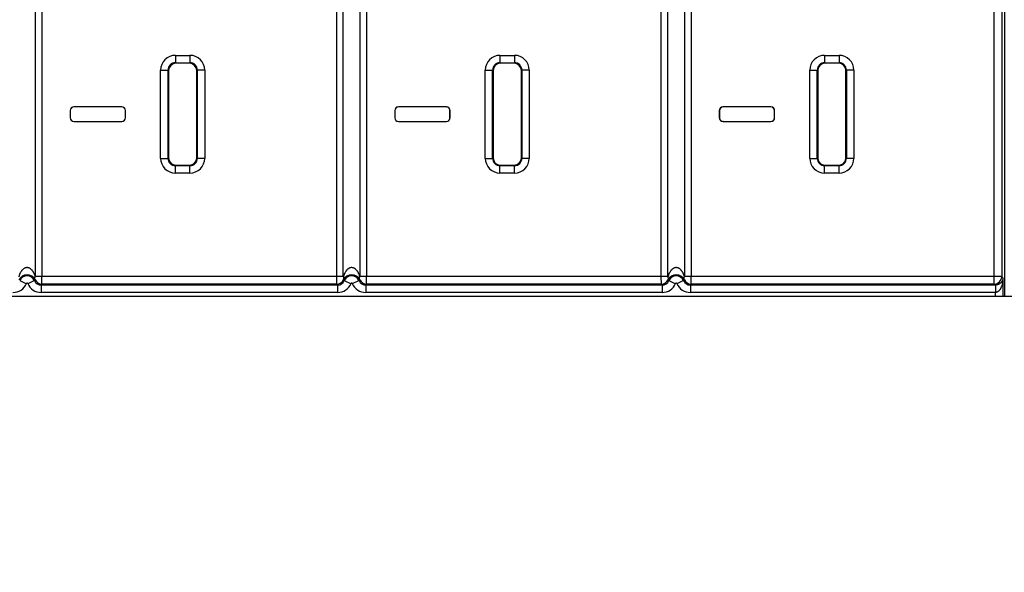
# Model space of a CAD drawing. Header units: inches. Extents: x 0 to 34, y 0 to 22.
# Tile 17 of 60: x 14.9 to 16.2, y 7.8 to 8.5. Entities that reach past the tile are written whole.
import ezdxf

# ---------------------------------------------------------------- set-up
doc = ezdxf.new("R2010")
doc.units = ezdxf.units.IN
doc.header["$LTSCALE"] = 1.87
doc.header["$MEASUREMENT"] = 0
doc.layers.get('0').update_dxf_attribs({"linetype": 'CONTINUOUS'})
doc.layers.add('DIMENSIONS', color=7, linetype='CONTINUOUS')
doc.styles.get("Standard").update_dxf_attribs({"font": 'txt', "width": 0.8})
doc.dimstyles.new('DIMSTYLE_2', dxfattribs={"dimtxt": 0.125, "dimasz": 0.18, "dimexe": 0.18, "dimexo": 0.0625, "dimgap": 0.09, "dimtad": 0, "dimtih": 1, "dimtoh": 1, "dimdec": 3, "dimzin": 4, "dimdsep": 46, "dimtxsty": 'STANDARD', "dimblk": '_FILLED', "dimblk1": '_FILLED', "dimblk2": '_FILLED', "dimcen": 0.09, "dimadec": 0, "dimazin": 0, "dimtp": 0.01, "dimtm": 0.01, "dimtfac": 1, "dimtdec": 3, "dimtofl": 0, "dimtmove": 0, "dimatfit": 3, "dimldrblk": '_FILLED', "dimfxl": 1, "dimtolj": 1, "dimtzin": 4, "dimarcsym": 0})

# ---------------------------------------------------------------- blocks, each defined once
blk = doc.blocks.new('*D13')
at = {"layer": 'DIMENSIONS', "color": 2, "linetype": 'CONTINUOUS'}
blk.add_line((24.0433, 8.3477), (24.0433, 6.8577), dxfattribs=at)
at = {"layer": 'DIMENSIONS', "color": 2, "linetype": 'CONTINUOUS', "insert": (23.9808, 6.7952), "char_height": 0.125, "width": 1.425, "attachment_point": 3, "rotation": 90, "line_spacing_factor": 0.9}
blk.add_mtext('17.307{\\Ftxt.shx;\\W1.000000;\\H0.125000; }[439.6]', dxfattribs=at)
blk = doc.blocks.new('_FILLED')
at = {"color": 0, "linetype": 'BYBLOCK'}
blk.add_solid([(0, 0), (-1, 0.1736), (-1, -0.1736)], dxfattribs=at)

msp = doc.modelspace()

# ---------------------------------------------------------------- linework, layer by layer
at = {"color": 7, "linetype": 'CONTINUOUS'}
for p, q in [((16.2412, 8.9522), (16.2412, 8.1502)), ((16.2276, 8.1668), (16.2276, 8.9353)), ((14.9275, 8.9254), (14.9275, 8.1767)), ((14.9365, 8.9253), (14.9365, 8.1768)), ((15.3362, 8.1768), (15.3362, 8.9253)), ((15.3451, 8.1764), (15.3451, 8.9257)), ((15.3675, 8.9254), (15.3675, 8.1767)), ((15.3765, 8.9253), (15.3765, 8.1768)), ((15.7762, 8.1768), (15.7762, 8.9253)), ((15.7851, 8.1764), (15.7851, 8.9257)), ((15.8075, 8.9254), (15.8075, 8.1767)), ((15.8165, 8.9253), (15.8165, 8.1768)), ((16.2376, 8.9253), (16.2376, 8.1768)), ((15.1175, 8.477), (15.1175, 8.467)), ((15.1175, 8.477), (15.1372, 8.477)), ((15.1372, 8.477), (15.1372, 8.467)), ((15.5575, 8.477), (15.5575, 8.467)), ((15.5575, 8.477), (15.5772, 8.477)), ((15.5772, 8.477), (15.5772, 8.467)), ((15.9975, 8.477), (15.9975, 8.467)), ((15.9975, 8.477), (16.0172, 8.477)), ((16.0172, 8.477), (16.0172, 8.467)), ((15.1175, 8.467), (15.1182, 8.4663)), ((15.1175, 8.467), (15.1372, 8.467)), ((15.1365, 8.4663), (15.1182, 8.4663)), ((15.1372, 8.467), (15.1365, 8.4663)), ((15.5575, 8.467), (15.5772, 8.467)), ((15.5575, 8.467), (15.5582, 8.4663)), ((15.5765, 8.4663), (15.5582, 8.4663)), ((15.5772, 8.467), (15.5765, 8.4663)), ((15.9975, 8.467), (16.0172, 8.467)), ((15.9975, 8.467), (15.9982, 8.4663)), ((16.0165, 8.4663), (15.9982, 8.4663)), ((16.0172, 8.467), (16.0165, 8.4663)), ((15.0975, 8.3373), (15.0975, 8.457)), ((15.0975, 8.457), (15.1075, 8.457)), ((15.1075, 8.3373), (15.1075, 8.457)), ((15.1075, 8.457), (15.1082, 8.4563)), ((15.1082, 8.4563), (15.1082, 8.338)), ((15.1472, 8.457), (15.1465, 8.4563)), ((15.1465, 8.338), (15.1465, 8.4563)), ((15.1472, 8.457), (15.1472, 8.3373)), ((15.1572, 8.457), (15.1472, 8.457)), ((15.1572, 8.457), (15.1572, 8.3373)), ((15.5375, 8.3373), (15.5375, 8.457)), ((15.5375, 8.457), (15.5475, 8.457)), ((15.5475, 8.3373), (15.5475, 8.457)), ((15.5475, 8.457), (15.5482, 8.4563)), ((15.5482, 8.4563), (15.5482, 8.338)), ((15.5872, 8.457), (15.5865, 8.4563)), ((15.5865, 8.338), (15.5865, 8.4563)), ((15.5872, 8.457), (15.5872, 8.3373)), ((15.5972, 8.457), (15.5872, 8.457)), ((15.5972, 8.457), (15.5972, 8.3373)), ((15.9775, 8.3373), (15.9775, 8.457)), ((15.9775, 8.457), (15.9875, 8.457)), ((15.9875, 8.3373), (15.9875, 8.457)), ((15.9875, 8.457), (15.9882, 8.4563)), ((15.9882, 8.4563), (15.9882, 8.338)), ((16.0272, 8.457), (16.0265, 8.4563)), ((16.0265, 8.338), (16.0265, 8.4563)), ((16.0272, 8.457), (16.0272, 8.3373)), ((16.0372, 8.457), (16.0272, 8.457)), ((16.0372, 8.457), (16.0372, 8.3373)), ((14.9748, 8.4022), (14.9748, 8.3922)), ((14.975, 8.402), (14.9748, 8.4022)), ((14.975, 8.402), (14.975, 8.3923)), ((14.98, 8.407), (14.9798, 8.4072)), ((15.0448, 8.4072), (14.9798, 8.4072)), ((15.0447, 8.407), (14.98, 8.407)), ((15.0447, 8.407), (15.0448, 8.4072)), ((15.0497, 8.402), (15.0498, 8.4022)), ((15.0497, 8.3923), (15.0497, 8.402)), ((15.0498, 8.3922), (15.0498, 8.4022)), ((15.4148, 8.4022), (15.4148, 8.3922)), ((15.415, 8.402), (15.4148, 8.4022)), ((15.415, 8.402), (15.415, 8.3923)), ((15.42, 8.407), (15.4198, 8.4072)), ((15.4848, 8.4072), (15.4198, 8.4072)), ((15.4847, 8.407), (15.42, 8.407)), ((15.4847, 8.407), (15.4848, 8.4072)), ((15.4897, 8.402), (15.4898, 8.4022)), ((15.4897, 8.3923), (15.4897, 8.402)), ((15.4898, 8.3922), (15.4898, 8.4022)), ((15.8548, 8.4022), (15.8548, 8.3922)), ((15.855, 8.402), (15.8548, 8.4022)), ((15.855, 8.402), (15.855, 8.3923)), ((15.9248, 8.4072), (15.8598, 8.4072)), ((15.86, 8.407), (15.8598, 8.4072)), ((15.9247, 8.407), (15.86, 8.407)), ((15.9247, 8.407), (15.9248, 8.4072)), ((15.9297, 8.402), (15.9298, 8.4022)), ((15.9297, 8.3923), (15.9297, 8.402)), ((15.9298, 8.3922), (15.9298, 8.4022)), ((14.975, 8.3923), (14.9748, 8.3922)), ((14.98, 8.3873), (14.9798, 8.3872)), ((14.9798, 8.3872), (15.0448, 8.3872)), ((14.98, 8.3873), (15.0447, 8.3873)), ((15.0447, 8.3873), (15.0448, 8.3872)), ((15.0497, 8.3923), (15.0498, 8.3922)), ((15.415, 8.3923), (15.4148, 8.3922)), ((15.42, 8.3873), (15.4198, 8.3872)), ((15.4198, 8.3872), (15.4848, 8.3872)), ((15.42, 8.3873), (15.4847, 8.3873)), ((15.4847, 8.3873), (15.4848, 8.3872)), ((15.4897, 8.3923), (15.4898, 8.3922)), ((15.855, 8.3923), (15.8548, 8.3922)), ((15.86, 8.3873), (15.8598, 8.3872)), ((15.8598, 8.3872), (15.9248, 8.3872)), ((15.86, 8.3873), (15.9247, 8.3873)), ((15.9247, 8.3873), (15.9248, 8.3872)), ((15.9297, 8.3923), (15.9298, 8.3922)), ((15.0975, 8.3373), (15.1075, 8.3373)), ((15.1075, 8.3373), (15.1082, 8.338)), ((15.1472, 8.3373), (15.1465, 8.338)), ((15.1572, 8.3373), (15.1472, 8.3373)), ((15.5375, 8.3373), (15.5475, 8.3373)), ((15.5475, 8.3373), (15.5482, 8.338)), ((15.5872, 8.3373), (15.5865, 8.338)), ((15.5972, 8.3373), (15.5872, 8.3373)), ((15.9775, 8.3373), (15.9875, 8.3373)), ((15.9875, 8.3373), (15.9882, 8.338)), ((16.0272, 8.3373), (16.0265, 8.338)), ((16.0372, 8.3373), (16.0272, 8.3373)), ((15.1175, 8.3273), (15.1182, 8.328)), ((15.1175, 8.3173), (15.1175, 8.3273)), ((15.1372, 8.3273), (15.1175, 8.3273)), ((15.1372, 8.3173), (15.1175, 8.3173)), ((15.1182, 8.328), (15.1365, 8.328)), ((15.1372, 8.3273), (15.1365, 8.328)), ((15.1372, 8.3173), (15.1372, 8.3273)), ((15.5575, 8.3273), (15.5582, 8.328)), ((15.5575, 8.3173), (15.5575, 8.3273)), ((15.5772, 8.3273), (15.5575, 8.3273)), ((15.5772, 8.3173), (15.5575, 8.3173)), ((15.5582, 8.328), (15.5765, 8.328)), ((15.5772, 8.3273), (15.5765, 8.328)), ((15.5772, 8.3173), (15.5772, 8.3273)), ((15.9975, 8.3273), (15.9982, 8.328)), ((15.9975, 8.3173), (15.9975, 8.3273)), ((16.0172, 8.3273), (15.9975, 8.3273)), ((16.0172, 8.3173), (15.9975, 8.3173)), ((15.9982, 8.328), (16.0165, 8.328)), ((16.0172, 8.3273), (16.0165, 8.328)), ((16.0172, 8.3173), (16.0172, 8.3273)), ((14.9064, 8.1714), (14.9156, 8.1673)), ((14.9264, 8.1714), (14.9173, 8.1673)), ((15.3451, 8.1768), (14.9275, 8.1768)), ((14.9365, 8.1668), (14.9365, 8.1768)), ((15.3364, 8.1668), (15.3362, 8.1768)), ((15.3464, 8.1714), (15.3454, 8.1724)), ((15.3464, 8.1714), (15.3556, 8.1673)), ((15.3664, 8.1714), (15.3573, 8.1673)), ((15.7851, 8.1768), (15.3675, 8.1768)), ((15.3765, 8.1668), (15.3765, 8.1768)), ((15.7764, 8.1668), (15.7762, 8.1768)), ((15.7864, 8.1714), (15.7956, 8.1673)), ((15.8064, 8.1714), (15.7973, 8.1673)), ((16.2376, 8.1768), (15.8075, 8.1768)), ((15.8165, 8.1668), (15.8165, 8.1768)), ((16.2393, 8.175), (16.2376, 8.1768)), ((16.2393, 8.175), (16.2393, 8.1502)), ((14.9365, 8.1668), (14.9356, 8.1654)), ((14.9356, 8.1654), (14.9356, 8.1554)), ((15.3373, 8.1654), (14.9356, 8.1654)), ((15.3373, 8.1554), (14.9356, 8.1554)), ((15.3364, 8.1668), (14.9365, 8.1668)), ((15.3373, 8.1654), (15.3373, 8.1554)), ((15.3765, 8.1668), (15.3756, 8.1654)), ((15.3756, 8.1654), (15.3756, 8.1554)), ((15.7773, 8.1654), (15.3756, 8.1654)), ((15.7773, 8.1554), (15.3756, 8.1554)), ((15.7764, 8.1668), (15.3765, 8.1668)), ((15.7773, 8.1654), (15.7773, 8.1554)), ((15.8165, 8.1668), (15.8156, 8.1654)), ((15.8156, 8.1654), (15.8156, 8.1554)), ((16.229, 8.1654), (15.8156, 8.1654)), ((16.2294, 8.1554), (15.8156, 8.1554)), ((16.2276, 8.1668), (15.8165, 8.1668)), ((16.229, 8.1654), (16.2276, 8.1668)), ((16.229, 8.1654), (16.2294, 8.1554)), ((16.2294, 8.1502), (16.2294, 8.1554)), ((9.1993, 8.1502), (23.2933, 8.1502))]:
    msp.add_line(p, q, dxfattribs=at)
for centre, radius, start, end in [((15.1175, 8.457), 0.02, 89.9952, 180.0032), ((15.1372, 8.457), 0.02, 359.9952, 90.0032), ((15.5575, 8.457), 0.02, 89.9952, 180.0032), ((15.5772, 8.457), 0.02, 359.9952, 90.0032), ((15.9975, 8.457), 0.02, 89.9952, 180.0032), ((16.0172, 8.457), 0.02, 359.9952, 90.0032), ((15.1175, 8.457), 0.00999, 89.9579, 180.0271), ((15.1372, 8.457), 0.00999, 359.9579, 90.0271), ((15.5575, 8.457), 0.00999, 89.9579, 180.0271), ((15.5772, 8.457), 0.00999, 359.9579, 90.0271), ((15.9975, 8.457), 0.00999, 89.9579, 180.0271), ((16.0172, 8.457), 0.00999, 359.9579, 90.0271), ((15.1175, 8.3373), 0.02, 179.9952, 270.0032), ((15.1175, 8.3373), 0.00999, 179.9579, 270.0271), ((15.1372, 8.3373), 0.02, 269.9952, 0.0032), ((15.1372, 8.3373), 0.00999, 269.9579, 0.0271), ((15.5575, 8.3373), 0.02, 179.9952, 270.0032), ((15.5575, 8.3373), 0.00999, 179.9579, 270.0271), ((15.5772, 8.3373), 0.02, 269.9952, 0.0032), ((15.5772, 8.3373), 0.00999, 269.9579, 0.0271), ((15.9975, 8.3373), 0.02, 179.9952, 270.0032), ((15.9975, 8.3373), 0.00999, 179.9579, 270.0271), ((16.0172, 8.3373), 0.02, 269.9952, 0.0032), ((16.0172, 8.3373), 0.00999, 269.9579, 0.0271), ((14.9164, 8.1666), 0.0125, 27.7291, 152.2911), ((14.9164, 8.167), 0.0109, 23.7417, 156.2583), ((14.9036, 8.1962), 0.0337, 312.6066, 315.1241), ((14.9356, 8.1754), 0.00999, 203.727, 270.0146), ((14.9365, 8.1768), 0.01, 206.1026, 269.991), ((15.3364, 8.1768), 0.01, 270.0118, 333.8865), ((15.3373, 8.1754), 0.00999, 269.9854, 336.2844), ((15.3564, 8.1666), 0.0125, 27.7297, 152.291), ((15.3564, 8.167), 0.0109, 23.7417, 156.2479), ((15.3436, 8.1962), 0.0337, 312.6066, 315.1242), ((15.3756, 8.1754), 0.00999, 203.727, 270.0146), ((15.3765, 8.1768), 0.01, 206.1026, 269.991), ((15.7764, 8.1768), 0.01, 270.0118, 333.8865), ((15.7773, 8.1754), 0.00999, 269.9854, 336.273), ((15.7964, 8.1666), 0.0125, 27.7291, 152.2911), ((15.8087, 8.1956), 0.0329, 224.8557, 227.4246), ((15.7964, 8.167), 0.0109, 23.7417, 156.2583), ((15.7836, 8.1962), 0.0337, 312.6066, 315.1241), ((15.8156, 8.1754), 0.00999, 203.727, 270.0146), ((15.8165, 8.1768), 0.01, 206.1026, 269.991), ((16.2276, 8.1768), 0.01, 270.0209, 359.9791), ((14.8973, 8.1754), 0.02, 269.999, 336.2593), ((14.9164, 8.167), 0.000928, 23.7417, 156.2583), ((14.9356, 8.1754), 0.02, 203.7406, 270.001), ((15.4041, 8.209), 0.0799, 211.9305, 213.124), ((15.3373, 8.1754), 0.02, 269.999, 336.2593), ((15.3564, 8.167), 0.000928, 23.7417, 156.2583), ((15.3756, 8.1754), 0.02, 203.7406, 270.001), ((15.8441, 8.209), 0.0799, 211.9305, 213.124), ((15.7773, 8.1754), 0.02, 269.999, 336.2593), ((15.7964, 8.167), 0.000928, 23.7417, 156.2583), ((15.8156, 8.1754), 0.02, 203.7406, 270.001)]:
    msp.add_arc(centre, radius, start, end, dxfattribs=at)
for centre, major_axis, start_param, end_param in [((15.1182, 8.4563), (-0.00707, 0.00707), -0.785246, 0.785246), ((15.1365, 8.4563), (0.00707, 0.00707), -0.785246, 0.785246), ((15.5582, 8.4563), (-0.00707, 0.00707), -0.785246, 0.785246), ((15.5765, 8.4563), (0.00707, 0.00707), -0.785246, 0.785246), ((15.9982, 8.4563), (-0.00707, 0.00707), -0.785246, 0.785246), ((16.0165, 8.4563), (0.00707, 0.00707), -0.785246, 0.785246), ((14.9798, 8.4022), (0.00354, -0.00354), 2.356347, 3.926839), ((14.98, 8.402), (-0.00354, 0.00354), -0.785246, 0.785246), ((15.0447, 8.402), (0.00354, 0.00354), -0.785246, 0.785246), ((15.0448, 8.4022), (0.00354, 0.00354), -0.785246, 0.785246), ((15.4198, 8.4022), (0.00354, -0.00354), 2.356347, 3.926839), ((15.42, 8.402), (-0.00354, 0.00354), -0.785246, 0.785246), ((15.4847, 8.402), (0.00354, 0.00354), -0.785246, 0.785246), ((15.4848, 8.4022), (0.00354, 0.00354), -0.785246, 0.785246), ((15.8598, 8.4022), (0.00354, -0.00354), 2.356347, 3.926839), ((15.86, 8.402), (-0.00354, 0.00354), -0.785246, 0.785246), ((15.9247, 8.402), (0.00354, 0.00354), -0.785246, 0.785246), ((15.9248, 8.4022), (0.00354, 0.00354), -0.785246, 0.785246), ((14.9798, 8.3922), (0.00354, 0.00354), -3.926839, -2.356347), ((14.98, 8.3923), (-0.00354, -0.00354), -0.785246, 0.785246), ((15.0447, 8.3923), (0.00354, -0.00354), -0.785246, 0.785246), ((15.0448, 8.3922), (0.00354, -0.00354), -0.785246, 0.785246), ((15.4198, 8.3922), (0.00354, 0.00354), -3.926839, -2.356347), ((15.42, 8.3923), (-0.00354, -0.00354), -0.785246, 0.785246), ((15.4847, 8.3923), (0.00354, -0.00354), -0.785246, 0.785246), ((15.4848, 8.3922), (0.00354, -0.00354), -0.785246, 0.785246), ((15.8598, 8.3922), (0.00354, 0.00354), -3.926839, -2.356347), ((15.86, 8.3923), (-0.00354, -0.00354), -0.785246, 0.785246), ((15.9247, 8.3923), (0.00354, -0.00354), -0.785246, 0.785246), ((15.9248, 8.3922), (0.00354, -0.00354), -0.785246, 0.785246), ((15.1182, 8.338), (-0.00707, -0.00707), -0.785246, 0.785246), ((15.1365, 8.338), (0.00707, -0.00707), -0.785246, 0.785246), ((15.5582, 8.338), (-0.00707, -0.00707), -0.785246, 0.785246), ((15.5765, 8.338), (0.00707, -0.00707), -0.785246, 0.785246), ((15.9982, 8.338), (-0.00707, -0.00707), -0.785246, 0.785246), ((16.0165, 8.338), (0.00707, -0.00707), -0.785246, 0.785246)]:
    msp.add_ellipse(centre, major_axis=major_axis, ratio=0.999695, start_param=start_param, end_param=end_param, dxfattribs=at)
for points, knots in [([(14.9275, 8.1767), (14.9273, 8.1774), (14.9269, 8.1788), (14.9262, 8.1805), (14.9256, 8.1818), (14.9251, 8.1827), (14.9245, 8.1836), (14.924, 8.1844), (14.9236, 8.185), (14.9232, 8.1854), (14.9228, 8.1858), (14.9223, 8.1864), (14.9218, 8.1869), (14.9212, 8.1874), (14.9207, 8.1877), (14.9202, 8.188), (14.9197, 8.1883), (14.9191, 8.1885), (14.9184, 8.1888), (14.9174, 8.189), (14.9162, 8.1891), (14.915, 8.189), (14.914, 8.1887), (14.9133, 8.1884), (14.9126, 8.188), (14.9118, 8.1875), (14.9109, 8.1868), (14.9102, 8.1861), (14.9097, 8.1856), (14.9093, 8.1852), (14.909, 8.1847), (14.9083, 8.1838), (14.9077, 8.1827), (14.907, 8.1814), (14.9065, 8.1805), (14.9061, 8.1795), (14.9058, 8.1786), (14.9056, 8.1779), (14.9054, 8.1774), (14.9053, 8.1769), (14.9052, 8.1766), (14.9051, 8.1764)], [0, 0, 0, 0, 0.05949, 0.119395, 0.149542, 0.17984, 0.210316, 0.241002, 0.25644, 0.271946, 0.287528, 0.303194, 0.334799, 0.350764, 0.366846, 0.383051, 0.399384, 0.415848, 0.432438, 0.465914, 0.499644, 0.533343, 0.566743, 0.583286, 0.599705, 0.63215, 0.664131, 0.695711, 0.711374, 0.726959, 0.742475, 0.757928, 0.819184, 0.849575, 0.879838, 0.909998, 0.940076, 0.955091, 0.970091, 0.985076, 1, 1, 1, 1]), ([(15.3675, 8.1767), (15.3673, 8.1774), (15.3669, 8.1788), (15.3662, 8.1805), (15.3656, 8.1818), (15.3651, 8.1827), (15.3645, 8.1836), (15.364, 8.1844), (15.3636, 8.185), (15.3632, 8.1854), (15.3628, 8.1858), (15.3623, 8.1864), (15.3618, 8.1869), (15.3612, 8.1874), (15.3607, 8.1877), (15.3602, 8.188), (15.3597, 8.1883), (15.3591, 8.1885), (15.3584, 8.1888), (15.3574, 8.189), (15.3562, 8.1891), (15.355, 8.189), (15.354, 8.1887), (15.3533, 8.1884), (15.3526, 8.188), (15.3518, 8.1875), (15.3509, 8.1868), (15.3502, 8.1861), (15.3497, 8.1856), (15.3493, 8.1852), (15.349, 8.1847), (15.3483, 8.1838), (15.3477, 8.1827), (15.347, 8.1814), (15.3465, 8.1805), (15.3461, 8.1795), (15.3458, 8.1786), (15.3456, 8.1779), (15.3454, 8.1774), (15.3453, 8.1769), (15.3452, 8.1766), (15.3451, 8.1764)], [0, 0, 0, 0, 0.05949, 0.119395, 0.149542, 0.17984, 0.210316, 0.241002, 0.25644, 0.271946, 0.287528, 0.303194, 0.334799, 0.350764, 0.366846, 0.383051, 0.399384, 0.415848, 0.432438, 0.465914, 0.499644, 0.533343, 0.566743, 0.583286, 0.599705, 0.63215, 0.664131, 0.695711, 0.711374, 0.726959, 0.742475, 0.757928, 0.819184, 0.849575, 0.879838, 0.909998, 0.940076, 0.955091, 0.970091, 0.985076, 1, 1, 1, 1]), ([(15.8075, 8.1767), (15.8073, 8.1774), (15.8069, 8.1788), (15.8062, 8.1805), (15.8056, 8.1818), (15.8051, 8.1827), (15.8045, 8.1836), (15.804, 8.1844), (15.8036, 8.185), (15.8032, 8.1854), (15.8028, 8.1858), (15.8023, 8.1864), (15.8018, 8.1869), (15.8012, 8.1874), (15.8007, 8.1877), (15.8002, 8.188), (15.7997, 8.1883), (15.7991, 8.1885), (15.7984, 8.1888), (15.7974, 8.189), (15.7962, 8.1891), (15.795, 8.189), (15.794, 8.1887), (15.7933, 8.1884), (15.7926, 8.188), (15.7918, 8.1875), (15.7909, 8.1868), (15.7902, 8.1861), (15.7897, 8.1856), (15.7893, 8.1852), (15.789, 8.1847), (15.7883, 8.1838), (15.7877, 8.1827), (15.787, 8.1814), (15.7865, 8.1805), (15.7861, 8.1795), (15.7858, 8.1786), (15.7856, 8.1779), (15.7854, 8.1774), (15.7853, 8.1769), (15.7852, 8.1766), (15.7851, 8.1764)], [0, 0, 0, 0, 0.05949, 0.119395, 0.149542, 0.17984, 0.210316, 0.241002, 0.25644, 0.271946, 0.287528, 0.303194, 0.334799, 0.350764, 0.366846, 0.383051, 0.399384, 0.415848, 0.432438, 0.465914, 0.499644, 0.533343, 0.566743, 0.583286, 0.599705, 0.63215, 0.664131, 0.695711, 0.711374, 0.726959, 0.742475, 0.757928, 0.819184, 0.849575, 0.879838, 0.909998, 0.940076, 0.955091, 0.970091, 0.985076, 1, 1, 1, 1]), ([(14.9275, 8.1724), (14.9275, 8.1725), (14.9274, 8.1726), (14.9273, 8.1729), (14.9272, 8.1731), (14.9272, 8.1734), (14.9271, 8.1737), (14.9271, 8.174), (14.927, 8.1745), (14.9271, 8.1749), (14.9271, 8.1753), (14.9271, 8.1755), (14.9272, 8.1757), (14.9272, 8.1758), (14.9273, 8.176), (14.9273, 8.1762), (14.9274, 8.1763), (14.9274, 8.1765), (14.9275, 8.1767), (14.9275, 8.1768)], [0, 0, 0, 0, 0.06011, 0.118901, 0.177285, 0.236112, 0.295275, 0.354916, 0.476078, 0.60045, 0.664065, 0.69626, 0.728733, 0.794511, 0.827767, 0.861296, 0.895222, 0.92966, 1, 1, 1, 1]), ([(15.3454, 8.1724), (15.3454, 8.1725), (15.3456, 8.1729), (15.3457, 8.1734), (15.3458, 8.1739), (15.3458, 8.1745), (15.3457, 8.175), (15.3456, 8.1758), (15.3454, 8.1764), (15.3452, 8.1768)], [0, 0, 0, 0, 0.115607, 0.232384, 0.351231, 0.472983, 0.598366, 0.727849, 1, 1, 1, 1]), ([(15.3675, 8.1724), (15.3675, 8.1725), (15.3674, 8.1726), (15.3673, 8.1729), (15.3672, 8.1731), (15.3671, 8.1735), (15.3671, 8.1739), (15.3671, 8.1745), (15.3671, 8.1749), (15.3671, 8.1753), (15.3672, 8.1756), (15.3672, 8.1758), (15.3673, 8.176), (15.3673, 8.1762), (15.3674, 8.1763), (15.3674, 8.1765), (15.3675, 8.1767), (15.3675, 8.1768)], [0, 0, 0, 0, 0.056742, 0.114571, 0.17307, 0.231847, 0.351024, 0.472962, 0.598282, 0.662376, 0.727493, 0.79368, 0.827121, 0.860819, 0.894896, 0.929464, 1, 1, 1, 1]), ([(15.7854, 8.1724), (15.7854, 8.1725), (15.7856, 8.1729), (15.7857, 8.1734), (15.7858, 8.1739), (15.7858, 8.1745), (15.7857, 8.175), (15.7856, 8.1758), (15.7854, 8.1764), (15.7852, 8.1768)], [0, 0, 0, 0, 0.115607, 0.232384, 0.351231, 0.472983, 0.598366, 0.727849, 1, 1, 1, 1]), ([(15.8075, 8.1724), (15.8075, 8.1725), (15.8074, 8.1726), (15.8073, 8.1729), (15.8072, 8.1731), (15.8072, 8.1734), (15.8071, 8.1737), (15.8071, 8.174), (15.807, 8.1745), (15.8071, 8.1749), (15.8071, 8.1753), (15.8071, 8.1755), (15.8072, 8.1757), (15.8072, 8.1758), (15.8073, 8.176), (15.8073, 8.1762), (15.8074, 8.1763), (15.8074, 8.1765), (15.8075, 8.1767), (15.8075, 8.1768)], [0, 0, 0, 0, 0.06011, 0.118901, 0.177285, 0.236112, 0.295275, 0.354916, 0.476078, 0.60045, 0.664065, 0.69626, 0.728733, 0.794511, 0.827767, 0.861296, 0.895222, 0.92966, 1, 1, 1, 1]), ([(16.2393, 8.175), (16.2393, 8.1748), (16.2393, 8.1743), (16.2392, 8.1734), (16.2388, 8.1722), (16.2383, 8.171), (16.2378, 8.1701), (16.2373, 8.1694), (16.2367, 8.1687), (16.236, 8.1681), (16.2353, 8.1674), (16.2343, 8.1668), (16.2333, 8.1663), (16.232, 8.1658), (16.2306, 8.1655), (16.2295, 8.1654), (16.229, 8.1654)], [0, 0, 0, 0, 0.045832, 0.092007, 0.186224, 0.284742, 0.336439, 0.390273, 0.446779, 0.506622, 0.570695, 0.640178, 0.716627, 0.801875, 0.89712, 1, 1, 1, 1]), ([(16.2393, 8.175), (16.2393, 8.1741), (16.2393, 8.1726), (16.2391, 8.1707), (16.2389, 8.1693), (16.2386, 8.1679), (16.2383, 8.1664), (16.2379, 8.165), (16.2375, 8.1639), (16.2371, 8.163), (16.2369, 8.1623), (16.2365, 8.1616), (16.2363, 8.1611), (16.236, 8.1606), (16.2358, 8.1603), (16.2357, 8.16), (16.2355, 8.1597), (16.2353, 8.1594), (16.235, 8.1591), (16.2348, 8.1588), (16.2346, 8.1585), (16.2343, 8.1582), (16.2341, 8.1579), (16.2338, 8.1576), (16.2336, 8.1573), (16.2333, 8.1571), (16.233, 8.1568), (16.2327, 8.1566), (16.2323, 8.1564), (16.232, 8.1562), (16.2317, 8.156), (16.2315, 8.1559), (16.2313, 8.1558), (16.2311, 8.1558), (16.2309, 8.1557), (16.2307, 8.1556), (16.2305, 8.1555), (16.2302, 8.1555), (16.2298, 8.1554), (16.2295, 8.1554), (16.2294, 8.1554)], [0, 0, 0, 0, 0.121295, 0.182027, 0.242838, 0.303747, 0.364785, 0.425985, 0.487391, 0.518192, 0.549069, 0.58003, 0.61109, 0.626664, 0.642266, 0.6579, 0.673571, 0.689281, 0.705032, 0.720825, 0.736669, 0.752566, 0.768519, 0.784533, 0.800614, 0.816768, 0.832999, 0.849312, 0.865714, 0.882207, 0.898794, 0.907124, 0.915477, 0.923853, 0.93225, 0.940669, 0.949106, 0.966029, 0.983001, 1, 1, 1, 1])]:
    msp.add_open_spline(points, degree=3, knots=knots, dxfattribs=at)

# ---------------------------------------------------------------- dimensions: what is measured, and where the dimension line sits
at = {"layer": 'DIMENSIONS', "color": 2, "linetype": 'CONTINUOUS'}
dim = msp.add_ordinate_dim(feature_location=(24.0433, 8.3477), offset=(0, -1.49), dtype=1, origin=(6.7363, 8.4102), dimstyle='DIMSTYLE_2', dxfattribs=at)
dim.commit()
dim.dimension.update_dxf_attribs({"geometry": '*D13', "text_midpoint": (24.2002, 5.7698)})

doc.saveas('drawing.dxf')
